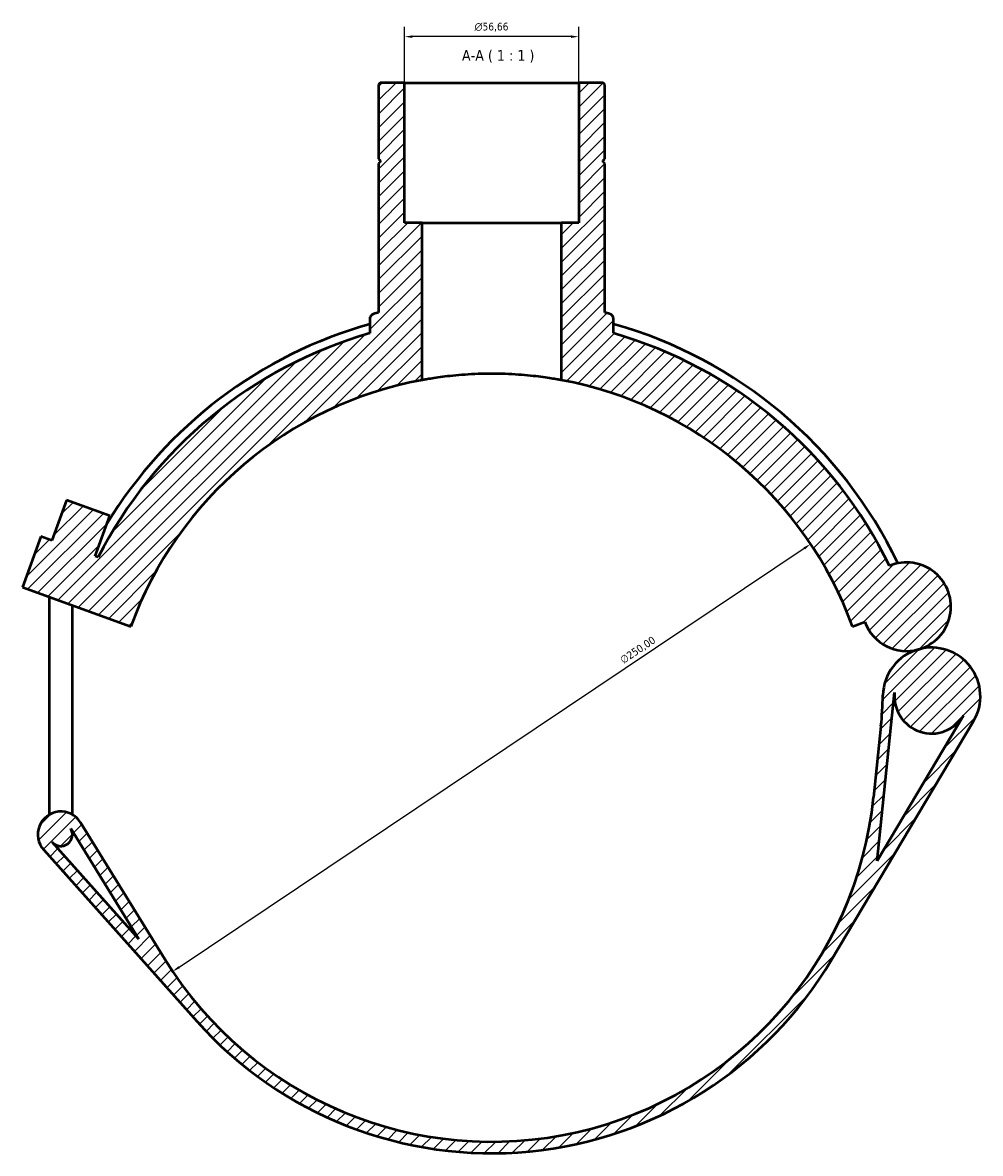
# Model space of a CAD drawing. Header units: millimetres. Extents: x -15 to 1128, y -217 to 1289.
# Tile 8 of 9: x 304 to 616, y 921 to 1289. Entities that reach past the tile are written whole.
import ezdxf

# ---------------------------------------------------------------- set-up
doc = ezdxf.new("R2010")
doc.units = ezdxf.units.MM
for name, color, linetype, lineweight in [('Dimension (ISO)', 7, 'Continuous', 25), ('Hatch (ISO)', 7, 'Continuous', 18), ('Symbol (ISO)', 7, 'Continuous', 25), ('Visible (ISO)', 7, 'Continuous', 50)]:
    doc.layers.add(name, color=color, linetype=linetype, lineweight=lineweight)
doc.styles.add('Label Text (ISO)', font='tahoma.ttf')
doc.styles.add('Note Text (ISO)', font='tahoma.ttf')
doc.dimstyles.new('Default (ISO)', dxfattribs={"dimtxt": 2.5, "dimasz": 2.5, "dimexe": 3.174999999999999, "dimexo": 0, "dimgap": 0.762, "dimtad": 1, "dimrnd": 1e-08, "dimzin": 0, "dimtxsty": 'Note Text (ISO)', "dimcen": 0.09, "dimdle": 10, "dimclrd": 256, "dimclre": 256, "dimclrt": 232, "dimazin": 0, "dimtfac": 1.402080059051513, "dimtmove": 0, "dimatfit": 3, "dimfxl": 1, "dimtolj": 1, "dimtzin": 0, "dimlwd": -1, "dimlwe": -1, "dimarcsym": 0})

# ---------------------------------------------------------------- blocks, each defined once
blk = doc.blocks.new('*D8')
at = {"layer": 'Defpoints', "color": 0, "transparency": 16777216}
for p in [(560.5835855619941, 1119.586928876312), (352.8789536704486, 980.4510747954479)]:
    blk.add_point(p, dxfattribs=at)
at = {"layer": 'Dimension (ISO)', "transparency": 16777216}
blk.add_line((354.9559999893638, 981.8424333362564), (558.506539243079, 1118.195570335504), dxfattribs=at)
for points in [[(558.2746461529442, 1118.54174472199), (558.7384323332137, 1117.849395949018), (560.5835855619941, 1119.586928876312)], [(354.7241068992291, 982.1886077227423), (355.1878930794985, 981.4962589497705), (352.8789536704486, 980.4510747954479)]]:
    blk.add_solid(points, dxfattribs=at)
at = {"layer": 'Dimension (ISO)', "color": 232, "true_color": 0xca0064, "transparency": 16777216, "insert": (498.2233207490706, 1082.598243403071), "char_height": 2.5, "attachment_point": 1, "rotation": 33.81708739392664, "style": 'Note Text (ISO)'}
blk.add_mtext('\\A1;∅250,00', dxfattribs=at)
blk = doc.blocks.new('*D9')
at = {"layer": 'Defpoints', "color": 0, "transparency": 16777216}
for p in [(428.4032696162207, 1284.755525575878), (428.4032696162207, 1269.769001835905), (485.0592696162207, 1269.769001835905)]:
    blk.add_point(p, dxfattribs=at)
at = {"layer": 'Dimension (ISO)', "transparency": 16777216}
for p, q in [((428.4032696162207, 1269.769001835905), (428.4032696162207, 1287.930525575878)), ((482.5592696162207, 1284.755525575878), (430.9032696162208, 1284.755525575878)), ((485.0592696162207, 1269.769001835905), (485.0592696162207, 1287.930525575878))]:
    blk.add_line(p, q, dxfattribs=at)
for points in [[(430.9032696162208, 1285.172192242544), (430.9032696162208, 1284.338858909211), (428.4032696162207, 1284.755525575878)], [(482.5592696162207, 1285.172192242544), (482.5592696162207, 1284.338858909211), (485.0592696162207, 1284.755525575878)]]:
    blk.add_solid(points, dxfattribs=at)
at = {"layer": 'Dimension (ISO)', "color": 232, "true_color": 0xca0064, "transparency": 16777216, "insert": (451.1626373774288, 1289.279023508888), "char_height": 2.5, "attachment_point": 1, "style": 'Note Text (ISO)'}
blk.add_mtext('\\A1;\\fAIGDT|b0|i0;\\H2.5000;\\ln\\fTahoma|b0|i0;\\H2.5000;56,66', dxfattribs=at)

msp = doc.modelspace()

# ---------------------------------------------------------------- hatches: boundary and pattern name
at = {"layer": 'Hatch (ISO)'}
h = msp.add_hatch(dxfattribs=at)
h.set_pattern_fill('ANSI31', color=256, scale=25.4, style=0)
h.set_pattern_definition([(45, (0, 0), (-2.245064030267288, 2.245064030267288), [])])
edge = h.paths.add_edge_path()
edge.add_ellipse((494.6907896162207, 1192.861605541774), major_axis=(1.699679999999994, 0), ratio=1, start_angle=0, end_angle=75.11796616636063)
edge.add_ellipse((456.7312696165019, 1050.019001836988), major_axis=(38.39604839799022, 144.4852707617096), ratio=1, start_angle=0, end_angle=0.6215619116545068)
edge.add_line((493.5576696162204, 1194.912294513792), (493.5576696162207, 1243.435668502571))
edge.add_line((493.5576696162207, 1243.435668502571), (493.0576696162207, 1243.935668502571))
edge.add_line((493.0576696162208, 1243.935668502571), (493.0576696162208, 1244.435668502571))
edge.add_line((493.0576696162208, 1244.435668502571), (493.5576696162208, 1244.935668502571))
edge.add_line((493.5576696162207, 1244.935668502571), (493.5576696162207, 1269.202441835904))
edge.add_line((493.5576696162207, 1269.202441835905), (492.9911096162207, 1269.769001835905))
edge.add_line((492.9911096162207, 1269.769001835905), (485.0592696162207, 1269.769001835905))
edge.add_line((485.0592696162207, 1269.769001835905), (485.0592696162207, 1224.169001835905))
edge.add_line((485.0592696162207, 1224.169001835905), (479.3936696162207, 1224.169001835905))
edge.add_line((479.3936696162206, 1224.169001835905), (479.3936696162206, 1172.947499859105))
edge.add_ellipse((456.7312696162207, 1050.019001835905), major_axis=(22.66240000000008, 122.9284980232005), ratio=1, start_angle=300.44544367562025, end_angle=360, ccw=False)
edge.add_line((574.1928472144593, 1092.771519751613), (578.2588249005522, 1094.251414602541))
edge.add_ellipse((591.812083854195, 1099.184397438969), major_axis=(-13.55325895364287, -4.932982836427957), ratio=1, start_angle=0, end_angle=85.60145312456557)
edge.add_ellipse((591.812083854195, 1099.184397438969), major_axis=(3.879003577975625, -13.89166941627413), ratio=1, start_angle=0, end_angle=187.2741241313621)
edge.add_ellipse((456.7312696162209, 1050.019001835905), major_axis=(129.4741134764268, 62.45411467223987), ratio=1, start_angle=0, end_angle=48.23378093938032)
edge.add_line((496.3904696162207, 1188.189947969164), (496.3904696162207, 1192.861605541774))
edge = h.paths.add_edge_path()
edge.add_spline(control_points=[(418.3352212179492, 1194.504272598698), (418.1892967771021, 1194.465494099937), (418.0491880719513, 1194.407443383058), (417.7880078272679, 1194.255865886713), (417.6680969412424, 1194.16301269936), (417.4065652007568, 1193.898026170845), (417.283350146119, 1193.711642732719), (417.1152990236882, 1193.302136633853), (417.0720696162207, 1193.082929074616), (417.0720696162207, 1192.861605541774)], knot_values=[-0.2233875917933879, -0.2233875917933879, -0.2233875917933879, -0.2233875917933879, -0.1780908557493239, -0.1780908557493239, -0.1327941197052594, -0.1327941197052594, -0.0663970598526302, -0.0663970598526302, 0, 0, 0, 0], degree=3, periodic=0)
edge.add_line((417.0720696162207, 1192.861605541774), (417.0720696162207, 1188.189947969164))
edge.add_ellipse((456.7312696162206, 1050.019001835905), major_axis=(-39.65919999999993, 138.170946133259), ratio=1, start_angle=0, end_angle=46.99245207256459)
edge.add_line((328.6405212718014, 1115.263332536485), (327.6358078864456, 1115.629018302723))
edge.add_line((327.6358078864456, 1115.629018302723), (332.424089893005, 1128.784714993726))
edge.add_line((332.4240898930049, 1128.784714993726), (318.3287005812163, 1133.91501714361))
edge.add_line((318.3287005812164, 1133.91501714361), (313.540418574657, 1120.759320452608))
edge.add_line((313.5404185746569, 1120.759320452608), (310.0165712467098, 1122.041895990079))
edge.add_line((310.0165712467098, 1122.041895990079), (304.0312187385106, 1105.597275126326))
edge.add_line((304.0312187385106, 1105.597275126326), (339.2696920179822, 1092.771519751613))
edge.add_ellipse((456.7312696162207, 1050.019001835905), major_axis=(-117.4615775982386, 42.75251791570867), ratio=1, start_angle=300.44544367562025, end_angle=360, ccw=False)
edge.add_line((434.0688696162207, 1172.947499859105), (434.0688696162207, 1224.169001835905))
edge.add_line((434.0688696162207, 1224.169001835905), (428.4032696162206, 1224.169001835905))
edge.add_line((428.4032696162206, 1224.169001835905), (428.4032696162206, 1269.769001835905))
edge.add_line((428.4032696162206, 1269.769001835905), (420.4714296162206, 1269.769001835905))
edge.add_line((420.4714296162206, 1269.769001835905), (419.9048696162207, 1269.202441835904))
edge.add_line((419.9048696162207, 1269.202441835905), (419.9048696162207, 1244.935668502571))
edge.add_line((419.9048696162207, 1244.935668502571), (420.4048696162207, 1244.435668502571))
edge.add_line((420.4048696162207, 1244.435668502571), (420.4048696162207, 1243.935668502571))
edge.add_line((420.4048696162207, 1243.935668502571), (419.9048696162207, 1243.435668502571))
edge.add_line((419.9048696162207, 1243.435668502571), (419.9048696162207, 1194.912294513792))
edge.add_ellipse((456.7312696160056, 1050.019001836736), major_axis=(-36.82639999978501, 144.893292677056), ratio=1, start_angle=0, end_angle=0.6215619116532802)
edge = h.paths.add_edge_path()
edge.add_ellipse((599.9579913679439, 1070.011891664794), major_axis=(-4.266903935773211, 15.28083635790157), ratio=1, start_angle=0, end_angle=73.12480980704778)
edge.add_ellipse((459.1274140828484, 1073.143198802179), major_axis=(124.9691129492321, -2.778634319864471), ratio=1, start_angle=355.3578240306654, end_angle=360, ccw=False)
edge.add_line((583.4616927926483, 1060.259599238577), (581.0655483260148, 1037.135402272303))
edge.add_ellipse((456.7312696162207, 1050.019001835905), major_axis=(124.3342787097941, -12.88359956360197), ratio=1, start_angle=217.5698116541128, end_angle=360, ccw=False)
edge.add_line((350.327064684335, 984.4206392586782), (322.8716194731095, 1028.954903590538))
edge.add_ellipse((316.4873671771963, 1025.019001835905), major_axis=(6.384252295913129, 3.935901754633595), ratio=1, start_angle=0, end_angle=190.1168252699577)
edge.add_line((310.8937436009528, 1020.022865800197), (360.707398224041, 964.251999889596))
edge.add_ellipse((456.7312696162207, 1050.019001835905), major_axis=(-96.02387139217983, -85.76700194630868), ratio=1, start_angle=0, end_angle=107.4899736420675)
edge.add_line((567.3921339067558, 984.2106770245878), (613.5943189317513, 1061.902576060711))
edge.add_ellipse((599.9579913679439, 1070.011891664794), major_axis=(13.63632756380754, -8.109315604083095), ratio=1, start_angle=0, end_angle=136.3407555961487)
edge = h.paths.add_edge_path(flags=0)
edge.add_line((319.6794933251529, 1026.986952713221), (341.9121939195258, 990.9242716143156))
edge.add_line((341.9121939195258, 990.9242716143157), (313.6905553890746, 1022.520933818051))
edge.add_ellipse((316.4873671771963, 1025.019001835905), major_axis=(-2.796811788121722, -2.498068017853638), ratio=1, start_angle=0, end_angle=169.8831747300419)
edge = h.paths.add_edge_path(flags=0)
edge.add_line((582.2331571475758, 1016.503444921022), (587.907130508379, 1071.260609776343))
edge.add_ellipse((599.9579913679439, 1070.011891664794), major_axis=(-12.05086085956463, 1.248718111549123), ratio=1, start_angle=0, end_angle=155.1766105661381)
edge.add_line((610.3711869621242, 1063.819323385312), (582.2331571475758, 1016.503444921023))

# ---------------------------------------------------------------- linework, layer by layer
at = {"layer": 'Visible (ISO)'}
for p, q in [((420.4714296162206, 1269.769001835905), (419.9048696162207, 1269.202441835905)), ((419.9048696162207, 1269.202441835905), (419.9048696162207, 1244.935668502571)), ((428.4032696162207, 1269.769001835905), (420.4714296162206, 1269.769001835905)), ((428.4032696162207, 1224.169001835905), (428.4032696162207, 1269.769001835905)), ((428.4032696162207, 1269.769001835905), (485.0592696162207, 1269.769001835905)), ((492.9911096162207, 1269.769001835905), (485.0592696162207, 1269.769001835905)), ((485.0592696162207, 1269.769001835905), (485.0592696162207, 1224.169001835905)), ((493.5576696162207, 1269.202441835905), (492.9911096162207, 1269.769001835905)), ((493.5576696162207, 1244.935668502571), (493.5576696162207, 1269.202441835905)), ((419.9048696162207, 1244.935668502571), (420.4048696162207, 1244.435668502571)), ((420.4048696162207, 1244.435668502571), (420.4048696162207, 1243.935668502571)), ((493.0576696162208, 1244.435668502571), (493.5576696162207, 1244.935668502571)), ((493.0576696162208, 1243.935668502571), (493.0576696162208, 1244.435668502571)), ((420.4048696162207, 1243.935668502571), (419.9048696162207, 1243.435668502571)), ((419.9048696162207, 1243.435668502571), (419.9048696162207, 1194.912294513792)), ((493.5576696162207, 1243.435668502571), (493.0576696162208, 1243.935668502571)), ((493.5576696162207, 1194.912294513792), (493.5576696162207, 1243.435668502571)), ((434.0688696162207, 1224.169001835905), (428.4032696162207, 1224.169001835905)), ((434.0688696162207, 1172.947499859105), (434.0688696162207, 1224.169001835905)), ((434.0688696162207, 1224.169001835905), (479.3936696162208, 1224.169001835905)), ((485.0592696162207, 1224.169001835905), (479.3936696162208, 1224.169001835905)), ((479.3936696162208, 1224.169001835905), (479.3936696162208, 1172.947499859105)), ((417.0720696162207, 1192.861605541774), (417.0720696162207, 1188.189947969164)), ((496.3904696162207, 1188.189947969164), (496.3904696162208, 1192.861605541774)), ((318.3287005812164, 1133.91501714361), (313.540418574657, 1120.759320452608)), ((332.4240898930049, 1128.784714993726), (318.3287005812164, 1133.91501714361)), ((327.6358078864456, 1115.629018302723), (332.4240898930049, 1128.784714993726)), ((310.0165712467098, 1122.041895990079), (304.0312187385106, 1105.597275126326)), ((313.540418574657, 1120.759320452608), (310.0165712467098, 1122.041895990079)), ((328.6405212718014, 1115.263332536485), (327.6358078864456, 1115.629018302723)), ((304.0312187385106, 1105.597275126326), (339.2696920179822, 1092.771519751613)), ((312.7373671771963, 1031.514192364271), (312.7373671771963, 1102.428496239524)), ((320.2373671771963, 1031.514192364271), (320.2373671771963, 1099.698719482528)), ((574.1928472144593, 1092.771519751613), (578.2588249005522, 1094.251414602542)), ((582.2331571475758, 1016.503444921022), (587.907130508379, 1071.260609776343)), ((610.3711869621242, 1063.819323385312), (582.2331571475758, 1016.503444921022)), ((567.3921339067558, 984.2106770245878), (613.5943189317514, 1061.902576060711)), ((583.4616927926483, 1060.259599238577), (581.0655483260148, 1037.135402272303)), ((319.6794933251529, 1026.986952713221), (341.9121939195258, 990.9242716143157)), ((350.327064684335, 984.4206392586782), (322.8716194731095, 1028.954903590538)), ((320.2373671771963, 1025.019001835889), (320.2373671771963, 1026.082050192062)), ((310.8937436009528, 1020.022865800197), (360.707398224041, 964.251999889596)), ((341.9121939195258, 990.9242716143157), (313.6905553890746, 1022.520933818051))]:
    msp.add_line(p, q, dxfattribs=at)
for centre, radius, start, end in [((456.7312696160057, 1050.019001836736), 149.499999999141, 104.2604719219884, 104.8820338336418), ((456.731269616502, 1050.019001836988), 149.4999999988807, 75.11796616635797, 75.73952807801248), ((494.6907896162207, 1192.861605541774), 1.699679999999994, 0, 75.11796616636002), ((456.7312696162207, 1050.01900183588), 146.6249999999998, 105.6928600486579, 148.6351230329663), ((456.7312696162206, 1050.019001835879), 146.6250000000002, 25.58007567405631, 74.30713995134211), ((456.7312696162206, 1050.019001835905), 143.7499999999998, 106.0150645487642, 153.0075166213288), ((456.7312696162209, 1050.019001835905), 143.7499999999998, 25.7511545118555, 73.98493545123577), ((456.7312696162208, 1050.019001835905), 125.0000000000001, 100.4454436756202, 160), ((456.7312696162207, 1050.019001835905), 125, 20.00000000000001, 79.55455632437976), ((591.812083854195, 1099.184397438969), 14.4230769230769, 285.6014531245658, 112.8755772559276), ((591.812083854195, 1099.184397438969), 14.4230769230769, 200.0000000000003, 285.601453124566), ((599.9579913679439, 1070.011891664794), 15.8653846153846, 329.2606975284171, 105.601453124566), ((599.9579913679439, 1070.011891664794), 15.86538461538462, 105.6014531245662, 178.726262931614), ((599.9579913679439, 1070.011891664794), 12.11538461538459, 174.0840869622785, 329.2606975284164), ((459.1274140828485, 1073.14319880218), 125.0000000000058, 354.0840869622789, 358.7262629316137), ((456.7312696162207, 1050.019001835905), 125, 211.6538986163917, 354.0840869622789), ((316.4873671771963, 1025.019001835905), 7.499999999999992, 31.6538986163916, 221.7707238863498), ((316.4873671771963, 1025.019001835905), 3.749999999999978, 221.7707238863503, 31.65389861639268), ((456.7312696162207, 1050.019001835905), 128.75, 221.7707238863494, 329.260697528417)]:
    msp.add_arc(centre, radius, start, end, dxfattribs=at)
for points, knots in [([(418.3352212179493, 1194.504272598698), (418.1892967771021, 1194.465494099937), (418.0491880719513, 1194.407443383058), (417.788007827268, 1194.255865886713), (417.6680969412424, 1194.16301269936), (417.4065652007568, 1193.898026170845), (417.283350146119, 1193.711642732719), (417.1152990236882, 1193.302136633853), (417.0720696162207, 1193.082929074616), (417.0720696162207, 1192.861605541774)], [-0.2233875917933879, -0.2233875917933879, -0.2233875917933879, -0.2233875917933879, -0.1780908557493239, -0.1780908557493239, -0.1327941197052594, -0.1327941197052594, -0.0663970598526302, -0.0663970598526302, 0, 0, 0, 0]), ([(479.3936696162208, 1172.947499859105), (479.3936696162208, 1172.947499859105), (479.2568695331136, 1172.97298806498), (478.6817907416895, 1173.076955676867), (478.2436464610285, 1173.155357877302), (477.0862891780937, 1173.351956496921), (476.3661556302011, 1173.470120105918), (474.7032128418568, 1173.723151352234), (473.7602908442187, 1173.857759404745), (471.7517595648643, 1174.11739120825), (470.617020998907, 1174.251563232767), (468.1451014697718, 1174.503008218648), (466.8079698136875, 1174.620032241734), (464.0171080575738, 1174.814327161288), (462.5610957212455, 1174.89158381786), (459.6312606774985, 1174.993953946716), (458.1574093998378, 1175.019001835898), (455.3051298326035, 1175.019001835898), (453.8312785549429, 1174.993953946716), (450.901443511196, 1174.89158381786), (449.4454311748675, 1174.814327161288), (446.6545694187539, 1174.620032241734), (445.3174377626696, 1174.503008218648), (442.8455182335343, 1174.251563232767), (441.7107796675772, 1174.11739120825), (439.7022483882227, 1173.857759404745), (438.7593263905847, 1173.723151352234), (437.0963836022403, 1173.470120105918), (436.3762500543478, 1173.351956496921), (435.218892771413, 1173.155357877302), (434.7807484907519, 1173.076955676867), (434.2056696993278, 1172.97298806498), (434.0688696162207, 1172.947499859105), (434.0688696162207, 1172.947499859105)], [0, 0, 0, 0, 0.4278580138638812, 0.4278580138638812, 0.8557160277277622, 0.8557160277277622, 1.283574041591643, 1.283574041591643, 1.711432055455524, 1.711432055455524, 2.139273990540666, 2.139273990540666, 2.567115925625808, 2.567115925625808, 2.99495786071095, 2.99495786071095, 3.422799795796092, 3.422799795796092, 3.850641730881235, 3.850641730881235, 4.278483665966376, 4.278483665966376, 4.706325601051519, 4.706325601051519, 5.13416753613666, 5.13416753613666, 5.562025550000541, 5.562025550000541, 5.989883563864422, 5.989883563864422, 6.417741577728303, 6.417741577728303, 6.845599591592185, 6.845599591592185, 6.845599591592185, 6.845599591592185])]:
    msp.add_open_spline(points, degree=3, knots=knots, dxfattribs=at)

# ---------------------------------------------------------------- texts
at = {"layer": 'Symbol (ISO)', "insert": (447.064945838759, 1276.269001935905), "char_height": 3.499999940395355, "attachment_point": 7, "style": 'Label Text (ISO)'}
msp.add_mtext('A-A ( 1 : 1 )', dxfattribs=at)

# ---------------------------------------------------------------- dimensions: what is measured, and where the dimension line sits
at = {"layer": 'Dimension (ISO)'}
dim = msp.add_linear_dim(base=(428.4032696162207, 1284.755525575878), p1=(485.0592696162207, 1269.769001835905), p2=(428.4032696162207, 1269.769001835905), angle=180, text='\\fAIGDT|b0|i0;\\H2.5000;\\ln\\fTahoma|b0|i0;\\H2.5000;<>', dimstyle='Default (ISO)', override={"dimdec": 2, "dimtp": 0, "dimtm": 0, "dimtdec": 2, "dimtofl": 0, "dimatfit": 1}, dxfattribs=at)
dim.commit()
dim.dimension.update_dxf_attribs({"geometry": '*D9', "text_midpoint": (456.7312696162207, 1284.755525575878), "dimtype": 160})
dim = msp.add_diameter_dim_2p(p1=(352.8789536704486, 980.4510747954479), p2=(560.5835855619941, 1119.586928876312), dimstyle='Default (ISO)', override={"dimdec": 2, "dimlfac": 0.9999999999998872, "dimtp": 0, "dimtm": 0, "dimtdec": 2, "dimatfit": 2}, dxfattribs=at)
dim.commit()
dim.dimension.update_dxf_attribs({"geometry": '*D8', "text_midpoint": (505.7788050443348, 1082.874652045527), "dimtype": 163})

doc.saveas('drawing.dxf')
